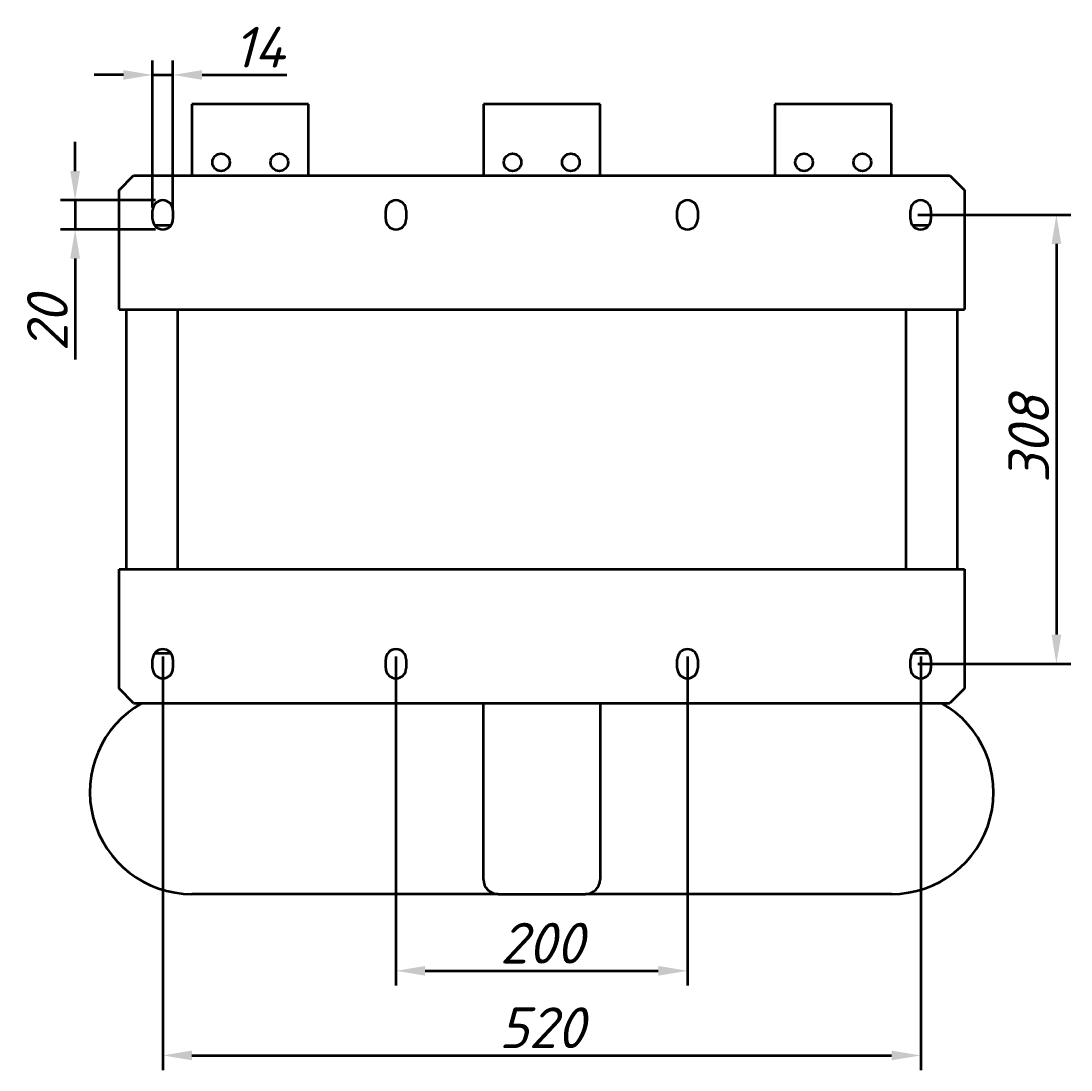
# Model space of a CAD drawing. Header units: millimetres. Extents: x 251 to 2146, y -1058 to 1138.
# Tile 3 of 4: x 251 to 971, y 419 to 1138. Entities that reach past the tile are written whole.
import ezdxf

# ---------------------------------------------------------------- set-up
doc = ezdxf.new("R2010")
doc.units = ezdxf.units.MM
doc.layers.get('Defpoints').update_dxf_attribs({"lineweight": 25})
doc.layers.add('Осн_СБ', color=7, linetype='Continuous', lineweight=50)
doc.styles.add('ГОСТ', font='isocpeui.ttf')
doc.dimstyles.new('ISO-25', dxfattribs={"dimtxt": 3.5, "dimasz": 2.5, "dimexe": 1.25, "dimexo": 0.625, "dimtad": 1, "dimdec": 0, "dimtxsty": 'ГОСТ', "dimcen": 2.5, "dimclrd": 256, "dimclre": 256, "dimclrt": 256, "dimadec": 0, "dimazin": 0, "dimtfac": 1, "dimtdec": 0, "dimtmove": 0, "dimatfit": 3, "dimfxl": 1, "dimlwd": -1, "dimlwe": -1, "dimarcsym": 0})

# ---------------------------------------------------------------- blocks, each defined once
blk = doc.blocks.new('*D345')
at = {"layer": 'Defpoints', "color": 0, "transparency": 16777216}
for p in [(508.3, 707.39), (708.3, 707.39), (708.3, 486.73)]:
    blk.add_point(p, dxfattribs=at)
at = {"layer": 'Осн_СБ', "transparency": 16777216}
for p, q in [((508.3, 702.39), (508.3, 476.73)), ((708.3, 702.39), (708.3, 476.73)), ((528.3, 486.73), (688.3, 486.73))]:
    blk.add_line(p, q, dxfattribs=at)
for points in [[(528.3, 490.07), (528.3, 483.4), (508.3, 486.73)], [(688.3, 490.07), (688.3, 483.4), (708.3, 486.73)]]:
    blk.add_solid(points, dxfattribs=at)
at = {"layer": 'Осн_СБ', "transparency": 16777216, "insert": (608.3, 505.73), "char_height": 28, "attachment_point": 5, "style": 'ГОСТ'}
blk.add_mtext('200', dxfattribs=at)
blk = doc.blocks.new('*D346')
at = {"layer": 'Defpoints', "color": 0, "transparency": 16777216}
for p in [(348.3, 707.39), (868.3, 707.39), (868.3, 428.69)]:
    blk.add_point(p, dxfattribs=at)
at = {"layer": 'Осн_СБ', "transparency": 16777216}
for p, q in [((348.3, 702.39), (348.3, 418.69)), ((868.3, 702.39), (868.3, 418.69)), ((368.3, 428.69), (848.3, 428.69))]:
    blk.add_line(p, q, dxfattribs=at)
for points in [[(368.3, 432.03), (368.3, 425.36), (348.3, 428.69)], [(848.3, 432.03), (848.3, 425.36), (868.3, 428.69)]]:
    blk.add_solid(points, dxfattribs=at)
at = {"layer": 'Осн_СБ', "transparency": 16777216, "insert": (608.3, 447.69), "char_height": 28, "attachment_point": 5, "style": 'ГОСТ'}
blk.add_mtext('520', dxfattribs=at)
blk = doc.blocks.new('*D347')
at = {"layer": 'Defpoints', "color": 0, "transparency": 16777216}
for p in [(861.3, 1005.39), (861.3, 697.39), (961.44, 697.39)]:
    blk.add_point(p, dxfattribs=at)
at = {"layer": 'Осн_СБ', "transparency": 16777216}
for p, q in [((866.3, 1005.39), (971.44, 1005.39)), ((961.44, 985.39), (961.44, 717.39)), ((866.3, 697.39), (971.44, 697.39))]:
    blk.add_line(p, q, dxfattribs=at)
for points in [[(958.11, 985.39), (964.77, 985.39), (961.44, 1005.39)], [(958.11, 717.39), (964.77, 717.39), (961.44, 697.39)]]:
    blk.add_solid(points, dxfattribs=at)
at = {"layer": 'Осн_СБ', "transparency": 16777216, "insert": (942.44, 851.39), "char_height": 28, "attachment_point": 5, "rotation": 90, "style": 'ГОСТ'}
blk.add_mtext('308', dxfattribs=at)
blk = doc.blocks.new('*D348')
at = {"layer": 'Defpoints', "color": 0, "transparency": 16777216}
for p in [(355.3, 1101.38), (341.3, 1005.39), (355.3, 1005.39)]:
    blk.add_point(p, dxfattribs=at)
at = {"layer": 'Осн_СБ', "transparency": 16777216}
for p, q in [((341.3, 1010.39), (341.3, 1111.38)), ((355.3, 1010.39), (355.3, 1111.38)), ((321.3, 1101.38), (301.3, 1101.38)), ((341.3, 1101.38), (355.3, 1101.38)), ((375.3, 1101.38), (433.41, 1101.38))]:
    blk.add_line(p, q, dxfattribs=at)
for points in [[(321.3, 1104.71), (321.3, 1098.04), (341.3, 1101.38)], [(375.3, 1104.71), (375.3, 1098.04), (355.3, 1101.38)]]:
    blk.add_solid(points, dxfattribs=at)
at = {"layer": 'Осн_СБ', "transparency": 16777216, "insert": (414.35, 1120.38), "char_height": 28, "attachment_point": 5, "style": 'ГОСТ'}
blk.add_mtext('14', dxfattribs=at)
blk = doc.blocks.new('*D349')
at = {"layer": 'Defpoints', "color": 0, "transparency": 16777216}
for p in [(348.3, 1015.39), (288.14, 995.39), (348.3, 995.39)]:
    blk.add_point(p, dxfattribs=at)
at = {"layer": 'Осн_СБ', "transparency": 16777216}
for p, q in [((288.14, 1035.39), (288.14, 1055.39)), ((343.3, 1015.39), (278.14, 1015.39)), ((288.14, 1015.39), (288.14, 995.39)), ((343.3, 995.39), (278.14, 995.39)), ((288.14, 975.39), (288.14, 906.21))]:
    blk.add_line(p, q, dxfattribs=at)
for points in [[(284.81, 1035.39), (291.48, 1035.39), (288.14, 1015.39)], [(284.81, 975.39), (291.48, 975.39), (288.14, 995.39)]]:
    blk.add_solid(points, dxfattribs=at)
at = {"layer": 'Осн_СБ', "transparency": 16777216, "insert": (269.14, 930.8), "char_height": 28, "attachment_point": 5, "rotation": 90, "style": 'ГОСТ'}
blk.add_mtext('20', dxfattribs=at)

msp = doc.modelspace()

# ---------------------------------------------------------------- linework, layer by layer
at = {"layer": 'Осн_СБ'}
for p, q in [((448.3, 1081.39), (368.3, 1081.39)), ((368.3, 1081.39), (368.3, 1032.39)), ((448.3, 1032.39), (448.3, 1081.39)), ((568.3, 1081.39), (568.3, 1032.39)), ((648.3, 1081.39), (568.3, 1081.39)), ((648.3, 1032.39), (648.3, 1081.39)), ((768.3, 1081.39), (768.3, 1032.39)), ((848.3, 1081.39), (768.3, 1081.39)), ((848.3, 1032.39), (848.3, 1081.39)), ((318.3, 1022.39), (328.3, 1032.39)), ((328.3, 1032.39), (888.3, 1032.39)), ((888.3, 1032.39), (898.3, 1022.39)), ((318.3, 940.39), (318.3, 1022.39)), ((898.3, 1022.39), (898.3, 940.39)), ((341.3, 1002.39), (341.3, 1008.39)), ((355.3, 1008.39), (355.3, 1002.39)), ((501.3, 1002.39), (501.3, 1008.39)), ((515.3, 1008.39), (515.3, 1002.39)), ((701.3, 1002.39), (701.3, 1008.39)), ((715.3, 1008.39), (715.3, 1002.39)), ((861.3, 1002.39), (861.3, 1008.39)), ((875.3, 1008.39), (875.3, 1002.39)), ((342.55, 998.39), (354.04, 998.39)), ((862.55, 998.39), (874.04, 998.39)), ((318.3, 940.39), (898.3, 940.39)), ((323.3, 762.39), (323.3, 940.39)), ((358.3, 940.39), (358.3, 762.39)), ((858.3, 762.39), (858.3, 940.39)), ((893.3, 940.39), (893.3, 762.39)), ((318.3, 762.39), (898.3, 762.39)), ((318.3, 680.39), (318.3, 762.39)), ((898.3, 762.39), (898.3, 680.39)), ((341.3, 694.39), (341.3, 700.39)), ((354.04, 704.39), (342.55, 704.39)), ((355.3, 700.39), (355.3, 694.39)), ((501.3, 694.39), (501.3, 700.39)), ((515.3, 700.39), (515.3, 694.39)), ((701.3, 694.39), (701.3, 700.39)), ((715.3, 700.39), (715.3, 694.39)), ((861.3, 694.39), (861.3, 700.39)), ((874.04, 704.39), (862.55, 704.39)), ((875.3, 700.39), (875.3, 694.39)), ((328.3, 670.39), (318.3, 680.39)), ((898.3, 680.39), (888.3, 670.39)), ((328.3, 670.39), (888.3, 670.39)), ((568.3, 549.39), (568.3, 670.39)), ((648.3, 670.39), (648.3, 549.39)), ((578.3, 539.39), (368.3, 539.39)), ((578.3, 539.39), (638.3, 539.39)), ((848.3, 539.39), (638.3, 539.39))]:
    msp.add_line(p, q, dxfattribs=at)
for centre in [(388.3, 1041.39), (428.3, 1041.39), (588.3, 1041.39), (628.3, 1041.39), (788.3, 1041.39), (828.3, 1041.39)]:
    msp.add_circle(centre, 6, dxfattribs=at)
for centre, radius, start, end in [((348.3, 1008.39), 7, 0, 180), ((508.3, 1008.39), 7, 0, 180), ((708.3, 1008.39), 7, 0, 180), ((868.3, 1008.39), 7, 0, 180), ((348.3, 1002.39), 7, 180, 0), ((508.3, 1002.39), 7, 180, 0), ((708.3, 1002.39), 7, 180, 0), ((868.3, 1002.39), 7, 180, 0), ((348.3, 700.39), 7, 0, 180), ((508.3, 700.39), 7, 0, 180), ((708.3, 700.39), 7, 0, 180), ((868.3, 700.39), 7, 0, 180), ((348.3, 694.39), 7, 180, 0), ((508.3, 694.39), 7, 180, 0), ((708.3, 694.39), 7, 180, 0), ((868.3, 694.39), 7, 180, 0), ((368.3, 609.39), 70, 119.37492, 270), ((848.3, 609.39), 70, 270, 60.62508), ((578.3, 549.39), 10, 180, 270), ((638.3, 549.39), 10, 270, 0)]:
    msp.add_arc(centre, radius, start, end, dxfattribs=at)

# ---------------------------------------------------------------- dimensions: what is measured, and where the dimension line sits
for base, p1, p2, picture, middle in [((355.3, 1101.38), (341.3, 1005.39), (355.3, 1005.39), '*D348', (414.35, 1120.38)), ((868.3, 428.69), (348.3, 707.39), (868.3, 707.39), '*D346', (608.3, 447.69)), ((708.3, 486.73), (508.3, 707.39), (708.3, 707.39), '*D345', (608.3, 505.73))]:
    dim = msp.add_linear_dim(base=base, p1=p1, p2=p2, dimstyle='ISO-25', dxfattribs=at)
    dim.commit()
    dim.dimension.update_dxf_attribs({"geometry": picture, "text_midpoint": middle})
for base, p1, p2, picture, middle in [((288.14, 995.39), (348.3, 1015.39), (348.3, 995.39), '*D349', (269.14, 930.8)), ((961.44, 697.39), (861.3, 1005.39), (861.3, 697.39), '*D347', (942.44, 851.39))]:
    dim = msp.add_linear_dim(base=base, p1=p1, p2=p2, angle=90, dimstyle='ISO-25', dxfattribs=at)
    dim.commit()
    dim.dimension.update_dxf_attribs({"geometry": picture, "text_midpoint": middle})

doc.saveas('drawing.dxf')
